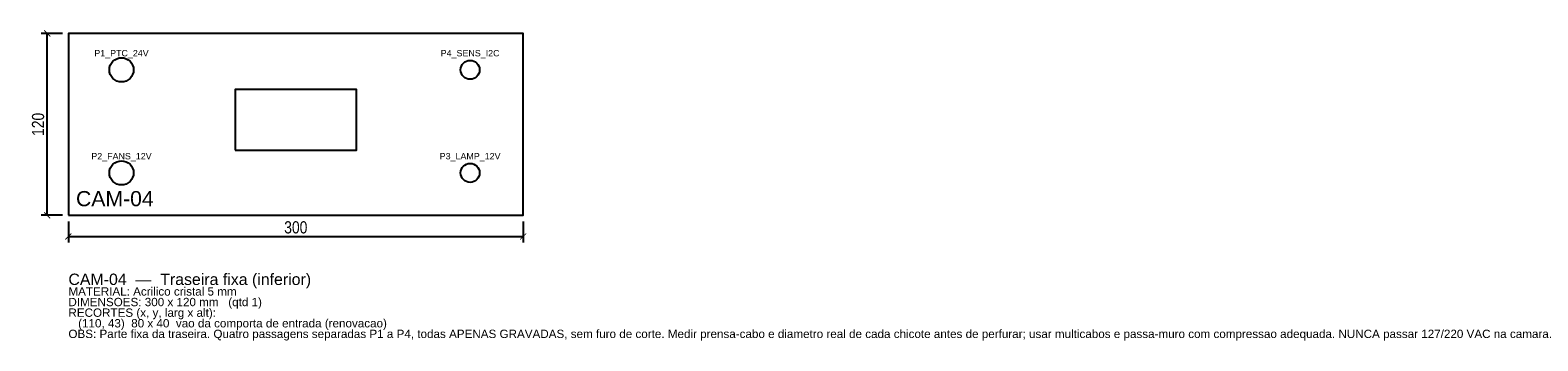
# Model space of a CAD drawing. Header units: millimetres. Extents: x -25 to 969, y -83 to 122.
import ezdxf
from ezdxf.enums import TextEntityAlignment as Align

# ---------------------------------------------------------------- set-up
doc = ezdxf.new("R2010")
doc.units = ezdxf.units.MM
for name, color, linetype in [('CORTE', 1, 'Continuous'), ('COTA', 4, 'Continuous'), ('GRAVACAO', 3, 'Continuous'), ('TEXTO', 7, 'Continuous')]:
    doc.layers.add(name, color=color, linetype=linetype)
doc.styles.add('ARIAL', font='arial.ttf')
doc.styles.add('OpenSansCondensed-Light', font='OpenSansCondensed-Light.ttf')
doc.dimstyles.new('EZDXF', dxfattribs={"dimtxt": 8, "dimasz": 4, "dimexe": 4, "dimexo": 4, "dimgap": 2, "dimtad": 1, "dimdec": 0, "dimdsep": 46, "dimtxsty": 'OpenSansCondensed-Light', "dimblk": 'ARCHTICK', "dimcen": 2.5, "dimclrd": 4, "dimclre": 4, "dimclrt": 4, "dimazin": 3, "dimtfac": 0.5, "dimtmove": 2, "dimatfit": 3})

# ---------------------------------------------------------------- blocks, each defined once
blk = doc.blocks.new('_ARCHTICK')
at = {"color": 0, "linetype": 'BYBLOCK', "const_width": 0.15}
blk.add_lwpolyline([(-0.5, -0.5), (0.5, 0.5)], dxfattribs=at)

msp = doc.modelspace()

# ---------------------------------------------------------------- linework, layer by layer
at = {"layer": 'CORTE'}
for points in [[(0, 0), (300, 0), (300, 120), (0, 120)], [(110, 43), (190, 43), (190, 83), (110, 83)]]:
    msp.add_lwpolyline(points, close=True, dxfattribs=at)
at = {"layer": 'GRAVACAO'}
for centre, radius in [((35, 96), 8), ((265, 96), 6.25), ((35, 28), 8), ((265, 28), 6.25)]:
    msp.add_circle(centre, radius, dxfattribs=at)

# ---------------------------------------------------------------- texts
at = {"layer": 'GRAVACAO', "style": 'ARIAL'}
for s, p in [('P1_PTC_24V', (35, 107)), ('P4_SENS_I2C', (265, 107)), ('P2_FANS_12V', (35, 39)), ('P3_LAMP_12V', (265, 39))]:
    msp.add_text(s, height=4.2, dxfattribs=at).set_placement(p, align=Align.MIDDLE_CENTER)
msp.add_text('CAM-04', height=10, dxfattribs=at).set_placement((5, 6))
at = {"layer": 'TEXTO', "style": 'ARIAL'}
for s, height, p in [('CAM-04  —  Traseira fixa (inferior)', 7.5, (0, -46)), ('MATERIAL: Acrilico cristal 5 mm', 5.5, (0, -53)), ('DIMENSOES: 300 x 120 mm   (qtd 1)', 5.5, (0, -60)), ('RECORTES (x, y, larg x alt):', 5.5, (0, -67)), ('   (110, 43)  80 x 40  vao da comporta de entrada (renovacao)', 5.5, (0, -74)), ('OBS: Parte fixa da traseira. Quatro passagens separadas P1 a P4, todas APENAS GRAVADAS, sem furo de corte. Medir prensa-cabo e diametro real de cada chicote antes de perfurar; usar multicabos e passa-muro com compressao adequada. NUNCA passar 127/220 VAC na camara.', 5.5, (0, -81))]:
    msp.add_text(s, height=height, dxfattribs=at).set_placement(p)

# ---------------------------------------------------------------- dimensions: what is measured, and where the dimension line sits
at = {"layer": 'COTA'}
msp.add_linear_dim(base=(-14, 0), p1=(0, 0), p2=(0, 120), angle=90, dimstyle='EZDXF', dxfattribs=at).render()
msp.add_linear_dim(base=(0, -14), p1=(0, 0), p2=(300, 0), dimstyle='EZDXF', dxfattribs=at).render()

doc.saveas('drawing.dxf')
